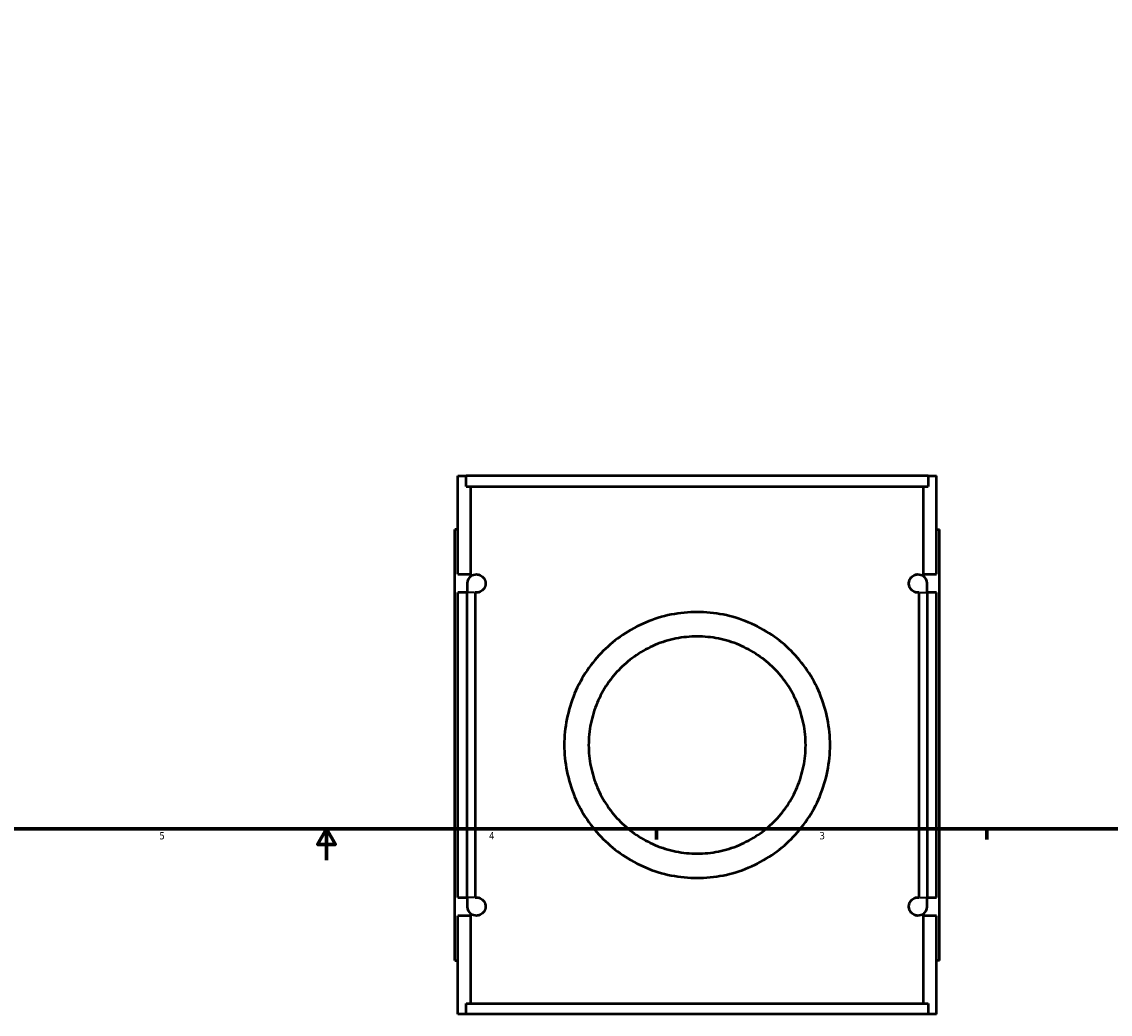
# Model space of a CAD drawing. Header units: inches. Extents: x -0.9 to 55.1, y -1.4 to 50.
# Tile 3 of 8: x 13.1 to 27.1, y -1.4 to 11.4. Entities that reach past the tile are written whole.
import ezdxf

# ---------------------------------------------------------------- set-up
doc = ezdxf.new("R2010")
doc.units = ezdxf.units.IN
doc.header["$MEASUREMENT"] = 0
for name, color, linetype, lineweight in [('Border (ANSI)', 7, 'Continuous', 70), ('Visible (ANSI)', 7, 'Continuous', 50), ('Visible Narrow (ANSI)', 7, 'Continuous', 35)]:
    doc.layers.add(name, color=color, linetype=linetype, lineweight=lineweight)
doc.styles.add('Note Text (ANSI)', font='tahoma.ttf')

# ---------------------------------------------------------------- blocks, each defined once
blk = doc.blocks.new('Borders Default Border')
at = {"layer": 'Border (ANSI)'}
for p, q in [((21.25, 1), (21.25, 0.866)), ((25.5, 1), (25.5, 0.866))]:
    blk.add_line(p, q, dxfattribs=at)
at = {"layer": 'Border (ANSI)', "flags": 128}
for points in [[(0.5, 1), (0.5, 21), (33.5, 21), (33.5, 1), (0.5, 1)], [(17, 0.6), (17, 1), (16.885, 0.8), (17.115, 0.8), (17, 1)]]:
    blk.add_lwpolyline(points, dxfattribs=at)
at = {"layer": 'Border (ANSI)', "color": 5, "true_color": 0x0000ff, "char_height": 0.0945, "attachment_point": 7, "style": 'Note Text (ANSI)'}
for s, insert in [('5', (14.847, 0.864)), ('4', (19.092, 0.866)), ('3', (23.346, 0.864))]:
    blk.add_mtext(s, dxfattribs=dict(at, insert=insert))

msp = doc.modelspace()

# ---------------------------------------------------------------- linework, layer by layer
at = {"layer": 'Visible (ANSI)'}
for p, q in [((18.692, 5.545), (18.799, 5.545)), ((18.692, 4.277), (18.692, 5.545)), ((24.745, 5.545), (18.799, 5.545)), ((18.799, 5.407), (18.799, 5.545)), ((24.745, 5.545), (24.852, 5.545)), ((24.745, 5.545), (24.745, 5.407)), ((24.852, 4.277), (24.852, 5.545)), ((18.799, 5.407), (24.745, 5.407)), ((18.86, 4.277), (18.86, 5.407)), ((24.685, 4.277), (24.685, 5.407)), ((18.692, 4.852), (18.653, 4.852)), ((18.653, -0.692), (18.653, 4.852)), ((24.852, 4.852), (24.892, 4.852)), ((24.892, -0.692), (24.892, 4.852)), ((18.692, 4.277), (18.86, 4.277)), ((18.86, 4.255), (18.86, 4.277)), ((24.685, 4.255), (24.685, 4.277)), ((24.685, 4.277), (24.852, 4.277)), ((18.81, 4.159), (18.81, 4.041)), ((24.734, 4.041), (24.734, 4.159)), ((18.692, 0.119), (18.692, 4.041)), ((18.81, 4.041), (18.692, 4.041)), ((18.81, 0.119), (18.81, 4.041)), ((18.915, 4.041), (18.915, 0.119)), ((24.629, 0.119), (24.629, 4.041)), ((24.852, 4.041), (24.734, 4.041)), ((24.734, 4.041), (24.734, 0.119)), ((24.852, 0.119), (24.852, 4.041)), ((18.692, 0.119), (18.81, 0.119)), ((18.81, 0.119), (18.81, 0.001)), ((24.734, 0.119), (24.852, 0.119)), ((24.734, 0.001), (24.734, 0.119)), ((18.692, -1.385), (18.692, -0.117)), ((18.86, -0.117), (18.692, -0.117)), ((18.86, -0.117), (18.86, -0.095)), ((18.86, -1.246), (18.86, -0.117)), ((24.685, -0.117), (24.685, -0.095)), ((24.685, -1.246), (24.685, -0.117)), ((24.852, -0.117), (24.685, -0.117)), ((24.852, -1.385), (24.852, -0.117)), ((18.653, -0.692), (18.692, -0.692)), ((24.892, -0.692), (24.852, -0.692)), ((18.799, -1.246), (24.745, -1.246)), ((18.799, -1.385), (18.799, -1.246)), ((24.745, -1.246), (24.745, -1.385)), ((18.799, -1.385), (18.692, -1.385)), ((24.745, -1.385), (18.799, -1.385)), ((24.852, -1.385), (24.745, -1.385))]:
    msp.add_line(p, q, dxfattribs=at)
for centre, start, end in [((18.928, 4.159), 125.5359, 180), ((24.616, 4.159), 0, 54.4641), ((18.928, 0.001), 180, 234.4641), ((24.616, 0.001), 305.5359, 0)]:
    msp.add_arc(centre, 0.118, start, end, dxfattribs=at)
for points, knots in [([(18.86, 4.255), (18.88, 4.27), (18.905, 4.279), (18.947, 4.277), (18.963, 4.274), (18.987, 4.262), (18.996, 4.257), (19.012, 4.243), (19.02, 4.235), (19.032, 4.217), (19.037, 4.208), (19.042, 4.191), (19.044, 4.185), (19.046, 4.173), (19.047, 4.166), (19.047, 4.152), (19.046, 4.146), (19.044, 4.133), (19.042, 4.127), (19.037, 4.111), (19.032, 4.102), (19.02, 4.083), (19.012, 4.075), (18.996, 4.062), (18.987, 4.057), (18.963, 4.045), (18.947, 4.042), (18.928, 4.041), (18.921, 4.041), (18.915, 4.042)], [1.006027, 1.006027, 1.006027, 1.006027, 1.760197, 1.760197, 2.106453, 2.106453, 2.279581, 2.279581, 2.452709, 2.452709, 2.559451, 2.559451, 2.612822, 2.612822, 2.666193, 2.666193, 2.719564, 2.719564, 2.772935, 2.772935, 2.879677, 2.879677, 3.052805, 3.052805, 3.225933, 3.225933, 3.572189, 3.572189, 3.742269, 3.742269, 3.742269, 3.742269]), ([(24.629, 4.042), (24.623, 4.041), (24.617, 4.041), (24.597, 4.042), (24.581, 4.045), (24.557, 4.057), (24.549, 4.062), (24.532, 4.075), (24.524, 4.083), (24.512, 4.102), (24.508, 4.111), (24.502, 4.127), (24.501, 4.133), (24.499, 4.146), (24.498, 4.152), (24.498, 4.166), (24.499, 4.173), (24.501, 4.185), (24.502, 4.191), (24.508, 4.208), (24.512, 4.217), (24.524, 4.235), (24.532, 4.243), (24.549, 4.257), (24.557, 4.262), (24.581, 4.274), (24.597, 4.277), (24.639, 4.279), (24.665, 4.27), (24.685, 4.255)], [1.588905, 1.588905, 1.588905, 1.588905, 1.759351, 1.759351, 2.105453, 2.105453, 2.278504, 2.278504, 2.451555, 2.451555, 2.558265, 2.558265, 2.61162, 2.61162, 2.664975, 2.664975, 2.71833, 2.71833, 2.771685, 2.771685, 2.878394, 2.878394, 3.051446, 3.051446, 3.224497, 3.224497, 3.570599, 3.570599, 4.325007, 4.325007, 4.325007, 4.325007]), ([(23.483, 2.08), (23.483, 1.97), (23.472, 1.856), (23.428, 1.633), (23.394, 1.523), (23.306, 1.313), (23.252, 1.214), (23.127, 1.029), (23.057, 0.945), (22.908, 0.796), (22.824, 0.726), (22.64, 0.601), (22.54, 0.547), (22.329, 0.458), (22.219, 0.425), (21.996, 0.38), (21.882, 0.369), (21.662, 0.369), (21.549, 0.38), (21.325, 0.425), (21.215, 0.458), (21.005, 0.547), (20.905, 0.601), (20.721, 0.726), (20.637, 0.796), (20.488, 0.945), (20.417, 1.029), (20.293, 1.214), (20.238, 1.313), (20.15, 1.523), (20.117, 1.633), (20.072, 1.856), (20.061, 1.97), (20.061, 2.191), (20.072, 2.304), (20.117, 2.528), (20.15, 2.638), (20.238, 2.847), (20.293, 2.947), (20.417, 3.131), (20.488, 3.216), (20.637, 3.365), (20.721, 3.435), (20.905, 3.56), (21.005, 3.614), (21.215, 3.702), (21.325, 3.736), (21.549, 3.781), (21.662, 3.791), (21.882, 3.791), (21.996, 3.781), (22.219, 3.736), (22.329, 3.702), (22.54, 3.614), (22.64, 3.56), (22.824, 3.435), (22.908, 3.365), (23.057, 3.216), (23.127, 3.131), (23.252, 2.947), (23.306, 2.847), (23.394, 2.638), (23.428, 2.528), (23.472, 2.304), (23.483, 2.191), (23.483, 2.08)], [0, 0, 0, 0, 0.844355, 0.844355, 1.688711, 1.688711, 2.533066, 2.533066, 3.377421, 3.377421, 4.217276, 4.217276, 5.057131, 5.057131, 5.896985, 5.896985, 6.73684, 6.73684, 7.576695, 7.576695, 8.416549, 8.416549, 9.256404, 9.256404, 10.096259, 10.096259, 10.940614, 10.940614, 11.784969, 11.784969, 12.629325, 12.629325, 13.47368, 13.47368, 14.318035, 14.318035, 15.162391, 15.162391, 16.006746, 16.006746, 16.851101, 16.851101, 17.690956, 17.690956, 18.530811, 18.530811, 19.370665, 19.370665, 20.21052, 20.21052, 21.050375, 21.050375, 21.890229, 21.890229, 22.730084, 22.730084, 23.569939, 23.569939, 24.414294, 24.414294, 25.258649, 25.258649, 26.103005, 26.103005, 26.94736, 26.94736, 26.94736, 26.94736]), ([(23.169, 2.08), (23.169, 1.989), (23.16, 1.896), (23.123, 1.714), (23.096, 1.624), (23.024, 1.453), (22.98, 1.372), (22.878, 1.222), (22.821, 1.153), (22.7, 1.032), (22.631, 0.975), (22.481, 0.873), (22.4, 0.829), (22.228, 0.757), (22.138, 0.729), (21.955, 0.692), (21.863, 0.683), (21.682, 0.683), (21.589, 0.692), (21.406, 0.729), (21.316, 0.757), (21.145, 0.829), (21.063, 0.873), (20.913, 0.975), (20.845, 1.032), (20.724, 1.153), (20.666, 1.222), (20.565, 1.372), (20.521, 1.453), (20.449, 1.624), (20.421, 1.714), (20.384, 1.896), (20.375, 1.989), (20.375, 2.171), (20.384, 2.264), (20.421, 2.447), (20.449, 2.537), (20.521, 2.707), (20.565, 2.789), (20.666, 2.939), (20.724, 3.007), (20.845, 3.128), (20.913, 3.186), (21.063, 3.287), (21.145, 3.332), (21.316, 3.404), (21.406, 3.432), (21.589, 3.468), (21.682, 3.477), (21.863, 3.477), (21.955, 3.468), (22.138, 3.432), (22.228, 3.404), (22.4, 3.332), (22.481, 3.287), (22.631, 3.186), (22.7, 3.128), (22.821, 3.007), (22.878, 2.939), (22.98, 2.789), (23.024, 2.707), (23.096, 2.537), (23.123, 2.447), (23.16, 2.264), (23.169, 2.171), (23.169, 2.08)], [0, 0, 0, 0, 0.694078, 0.694078, 1.388155, 1.388155, 2.082233, 2.082233, 2.77631, 2.77631, 3.465038, 3.465038, 4.153765, 4.153765, 4.842492, 4.842492, 5.53122, 5.53122, 6.219947, 6.219947, 6.908674, 6.908674, 7.597401, 7.597401, 8.286129, 8.286129, 8.980206, 8.980206, 9.674284, 9.674284, 10.368362, 10.368362, 11.062439, 11.062439, 11.756517, 11.756517, 12.450594, 12.450594, 13.144672, 13.144672, 13.83875, 13.83875, 14.527477, 14.527477, 15.216204, 15.216204, 15.904931, 15.904931, 16.593659, 16.593659, 17.282386, 17.282386, 17.971113, 17.971113, 18.659841, 18.659841, 19.348568, 19.348568, 20.042646, 20.042646, 20.736723, 20.736723, 21.430801, 21.430801, 22.124878, 22.124878, 22.124878, 22.124878]), ([(18.915, 0.119), (18.921, 0.119), (18.928, 0.12), (18.947, 0.119), (18.963, 0.116), (18.987, 0.104), (18.996, 0.099), (19.012, 0.085), (19.02, 0.077), (19.032, 0.059), (19.037, 0.05), (19.042, 0.033), (19.044, 0.027), (19.046, 0.015), (19.047, 0.008), (19.047, -0.006), (19.046, -0.012), (19.044, -0.025), (19.042, -0.031), (19.037, -0.047), (19.032, -0.056), (19.02, -0.075), (19.012, -0.083), (18.996, -0.096), (18.987, -0.101), (18.963, -0.113), (18.947, -0.116), (18.905, -0.118), (18.88, -0.109), (18.86, -0.095)], [1.590117, 1.590117, 1.590117, 1.590117, 1.760197, 1.760197, 2.106453, 2.106453, 2.279581, 2.279581, 2.452709, 2.452709, 2.559451, 2.559451, 2.612822, 2.612822, 2.666193, 2.666193, 2.719564, 2.719564, 2.772935, 2.772935, 2.879677, 2.879677, 3.052805, 3.052805, 3.225933, 3.225933, 3.572189, 3.572189, 4.326359, 4.326359, 4.326359, 4.326359]), ([(24.685, -0.095), (24.665, -0.109), (24.639, -0.118), (24.597, -0.116), (24.581, -0.113), (24.557, -0.101), (24.549, -0.096), (24.532, -0.083), (24.524, -0.075), (24.512, -0.056), (24.508, -0.047), (24.502, -0.031), (24.501, -0.025), (24.499, -0.012), (24.498, -0.006), (24.498, 0.008), (24.499, 0.015), (24.501, 0.027), (24.502, 0.033), (24.508, 0.05), (24.512, 0.059), (24.524, 0.077), (24.532, 0.085), (24.549, 0.099), (24.557, 0.104), (24.581, 0.116), (24.597, 0.119), (24.617, 0.12), (24.623, 0.119), (24.629, 0.119)], [1.004943, 1.004943, 1.004943, 1.004943, 1.759351, 1.759351, 2.105453, 2.105453, 2.278504, 2.278504, 2.451555, 2.451555, 2.558265, 2.558265, 2.61162, 2.61162, 2.664975, 2.664975, 2.71833, 2.71833, 2.771685, 2.771685, 2.878394, 2.878394, 3.051446, 3.051446, 3.224497, 3.224497, 3.570599, 3.570599, 3.741045, 3.741045, 3.741045, 3.741045])]:
    msp.add_open_spline(points, degree=3, knots=knots, dxfattribs=at)
for points in [[(18.915, 4.042), (18.915, 4.042), (18.915, 4.041), (18.915, 4.041)], [(24.629, 4.041), (24.629, 4.041), (24.629, 4.042), (24.629, 4.042)], [(18.915, 0.119), (18.915, 0.119), (18.915, 0.119), (18.915, 0.119)], [(24.629, 0.119), (24.629, 0.119), (24.629, 0.119), (24.629, 0.119)]]:
    msp.add_open_spline(points, degree=3, dxfattribs=at)
at = {"layer": 'Visible Narrow (ANSI)'}
for p, q in [((18.907, 4.041), (18.811, 4.041)), ((24.638, 4.041), (24.734, 4.041)), ((18.907, 0.119), (18.811, 0.119)), ((24.638, 0.119), (24.734, 0.119))]:
    msp.add_line(p, q, dxfattribs=at)

# ---------------------------------------------------------------- block references
msp.add_blockref('Borders Default Border', (0, 0))

doc.saveas('drawing.dxf')
